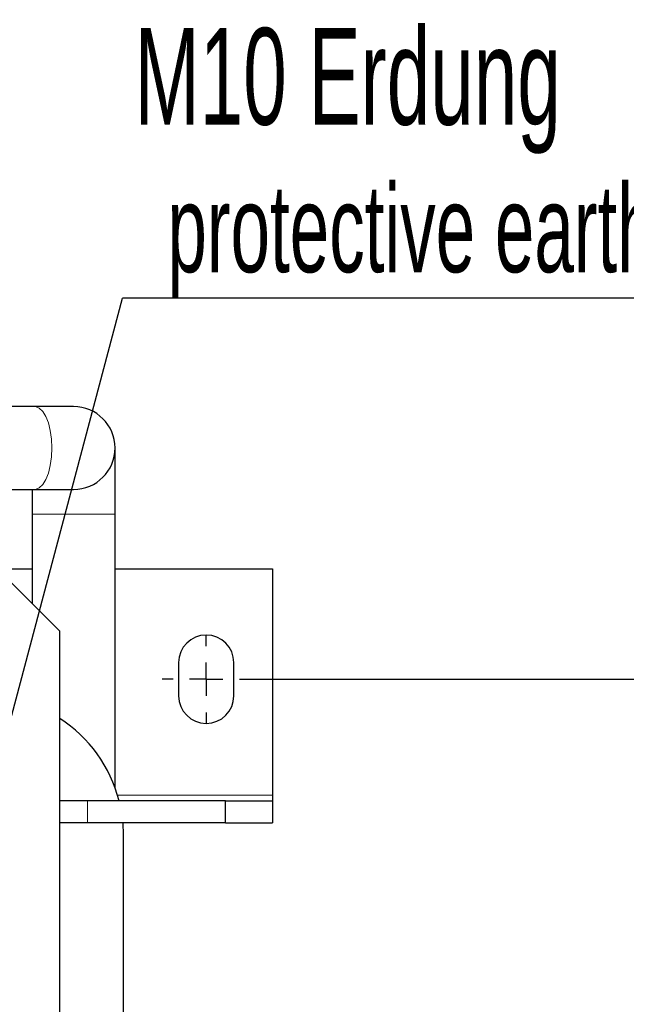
# Model space of a CAD drawing. Header units: millimetres. Extents: x 5 to 418, y 2 to 292.
# Tile 11 of 38: x 136 to 158, y 108 to 144. Entities that reach past the tile are written whole.
import ezdxf

# ---------------------------------------------------------------- set-up
doc = ezdxf.new("R2010")
doc.units = ezdxf.units.MM
doc.layers.add('SLD-0', color=7, linetype='Continuous')
doc.styles.add('SLDTEXTSTYLE0', font='TXT', dxfattribs={"width": 0.605})
doc.dimstyles.new('SLDDIMSTYLE0', dxfattribs={"dimtxt": 3.5, "dimasz": 3.302, "dimexe": 0, "dimexo": 0.0625, "dimgap": 0.875, "dimtad": 1, "dimlfac": 5, "dimrnd": 1e-09, "dimzin": 12, "dimdsep": 46, "dimtxsty": 'SLDTEXTSTYLE0', "dimsah": 1, "dimcen": 0.09, "dimadec": 0, "dimazin": 3, "dimtfac": 1, "dimtofl": 0, "dimtmove": 0, "dimatfit": 3, "dimfxl": 1, "dimfrac": 2, "dimtolj": 1, "dimtzin": 12, "dimarcsym": 0})
doc.dimstyles.new('SLDDIMSTYLE4', dxfattribs={"dimtxt": 0.18, "dimasz": 1.016, "dimexe": 0, "dimexo": 0.0625, "dimgap": 0, "dimtad": 0, "dimtih": 1, "dimtoh": 1, "dimdec": 0, "dimrnd": 1e-09, "dimzin": 0, "dimdsep": 46, "dimtxsty": 'Standard', "dimblk1": 'DOT', "dimblk2": 'DOT', "dimsah": 1, "dimcen": 0.09, "dimadec": 0, "dimazin": 0, "dimtfac": 1.016, "dimtdec": 0, "dimtofl": 0, "dimtmove": 0, "dimatfit": 3, "dimldrblk": 'DOT', "dimfxl": 1, "dimfrac": 2, "dimtolj": 1, "dimtzin": 0, "dimarcsym": 0})

# ---------------------------------------------------------------- blocks, each defined once
blk = doc.blocks.new('_D_4')
at = {"layer": 'SLD-0', "color": 7}
for p, q in [((143.935, 120.264), (160.276, 120.264)), ((159.276, 93.004), (159.276, 120.264)), ((143.935, 93.004), (160.276, 93.004))]:
    blk.add_line(p, q, dxfattribs=at)
for points in [[(159.276, 120.264), (158.768, 116.962), (159.784, 116.962)], [(159.276, 93.004), (159.784, 96.306), (158.768, 96.306)]]:
    blk.add_solid(points, dxfattribs=at)
at = {"layer": 'SLD-0', "color": 7, "insert": (154.765, 100.619), "char_height": 3.5, "attachment_point": 1, "rotation": 90, "style": 'SLDTEXTSTYLE0'}
blk.add_mtext('136,3', dxfattribs=at)
blk = doc.blocks.new('SW_NOTE_0_2')
at = {"layer": 'SLD-0', "color": 0}
blk.add_line((30.237, 0), (0, 0), dxfattribs=at)
at = {"layer": 'SLD-0', "color": 0, "attachment_point": 1, "style": 'SLDTEXTSTYLE0'}
for s, insert, char_height in [('M10 Erdung', (0.432, 9.779), 3.5), ('protective earth', (1.623, 4.114), 3.175)]:
    blk.add_mtext(s, dxfattribs=dict(at, insert=insert, char_height=char_height))
blk = doc.blocks.new('_Dot')
at = {"color": 0, "linetype": 'ByBlock', "lineweight": -2}
blk.add_line((-0.5, 0), (-1, 0), dxfattribs=at)
at = {"color": 0, "linetype": 'ByBlock', "const_width": 0.5}
blk.add_lwpolyline([(-0.25, 0, 1), (0.25, 0, 1)], format="xyb", close=True, dxfattribs=at)
blk = doc.blocks.new('SW_CENTERMARKSYMBOL_5')
at = {"layer": 'SLD-0', "color": 0}
for p, q in [((0, 1.2), (0, 1.6)), ((0, 0), (0, 0.6)), ((-1.2, 0), (-1.6, 0)), ((0, 0), (-0.6, 0)), ((0, 0), (0, -0.6)), ((0, 0), (0.6, 0)), ((1.2, 0), (1.6, 0)), ((0, -1.2), (0, -1.6))]:
    blk.add_line(p, q, dxfattribs=at)

msp = doc.modelspace()

# ---------------------------------------------------------------- linework, layer by layer
at = {"color": 7, "linetype": 'Continuous', "lineweight": 25}
for p, q in [((136.1279, 130.1344), (134.1847, 130.1344)), ((137.5347, 130.1344), (136.1279, 130.1344)), ((139.0347, 126.2344), (139.0347, 128.6344)), ((134.1847, 127.1344), (136.1279, 127.1344)), ((136.0347, 127.1344), (136.0347, 126.2344)), ((136.1279, 127.1344), (137.5347, 127.1344)), ((136.0347, 126.2344), (136.0347, 123.0044)), ((139.0347, 116.3403), (139.0347, 126.2344)), ((134.1847, 124.2644), (136.0347, 124.2644)), ((139.0347, 124.2644), (144.7347, 124.2644)), ((144.7347, 124.2644), (144.7347, 116.0644)), ((137.0347, 122.0044), (135.0347, 124.0044)), ((137.0347, 97.6044), (137.0347, 122.0044)), ((141.3347, 120.8644), (141.3347, 119.6644)), ((143.3347, 119.6644), (143.3347, 120.8644)), ((138.0347, 115.8644), (137.0347, 115.8644)), ((143.0347, 115.8644), (138.0347, 115.8644)), ((143.0347, 115.0644), (143.0347, 115.8644)), ((143.0347, 115.8644), (144.7347, 115.8644)), ((144.7347, 116.0644), (144.7347, 115.8644)), ((144.7347, 115.8644), (144.7347, 115.0644)), ((138.0347, 115.0644), (137.0347, 115.0644)), ((143.0347, 115.0644), (138.0347, 115.0644)), ((139.3162, 115.0644), (139.3347, 114.6344)), ((143.0347, 115.0644), (144.7347, 115.0644)), ((139.3347, 114.6344), (139.3347, 98.6344))]:
    msp.add_line(p, q, dxfattribs=at)
at = {"color": 7, "linetype": 'Continuous', "lineweight": 18}
for p, q in [((136.0347, 126.2344), (139.0347, 126.2344)), ((138.0347, 115.0644), (138.0347, 115.8644)), ((139.1259, 116.0644), (144.7347, 116.0644))]:
    msp.add_line(p, q, dxfattribs=at)
at = {"color": 7, "linetype": 'Continuous', "lineweight": 18, "flags": 128}
for points in [[(136.7486, 128.6344), (136.7341, 128.9568), (136.6912, 129.2642), (136.622, 129.5422), (136.5297, 129.7776), (136.4186, 129.9597), (136.2939, 130.0797), (136.1615, 130.1322), (136.1279, 130.1344)], [(136.1279, 127.1344), (136.1615, 127.1366), (136.2939, 127.1891), (136.4186, 127.3091), (136.5297, 127.4911), (136.622, 127.7266), (136.6912, 128.0046), (136.7341, 128.3119), (136.7486, 128.6344)]]:
    msp.add_lwpolyline(points, dxfattribs=at)
at = {"color": 7, "linetype": 'Continuous', "lineweight": 25}
for centre, radius, start, end in [((137.5347, 128.6344), 1.5, 0, 90), ((137.5347, 128.6344), 1.5, 270, 0), ((142.3347, 120.8644), 1, 0, 180), ((142.3347, 119.6644), 1, 180, 0), ((134.3347, 114.6344), 5, 14.24094, 57.31636)]:
    msp.add_arc(centre, radius, start, end, dxfattribs=at)

# ---------------------------------------------------------------- block references
at = {"layer": 'SLD-0'}
for name, p in [('SW_NOTE_0_2', (139.3073, 134.0592)), ('SW_CENTERMARKSYMBOL_5', (142.3347, 120.2644))]:
    msp.add_blockref(name, p, dxfattribs=at)

# ---------------------------------------------------------------- dimensions: what is measured, and where the dimension line sits
at = {"layer": 'SLD-0', "color": 7}
dim = msp.add_linear_dim(base=(159.2763, 120.2644), p1=(143.9347, 93.0044), p2=(143.9347, 120.2644), angle=90, dimstyle='SLDDIMSTYLE0', dxfattribs=at)
dim.commit()
dim.dimension.update_dxf_attribs({"geometry": '_D_4', "text_midpoint": (159.2763, 106.6344), "dimtype": 160})

# ---------------------------------------------------------------- leaders
at = {"layer": 'SLD-0'}
msp.add_leader([(133.1221, 110.7961), (139.3073, 134.0592)], dimstyle='SLDDIMSTYLE4', dxfattribs=at)

doc.saveas('drawing.dxf')
